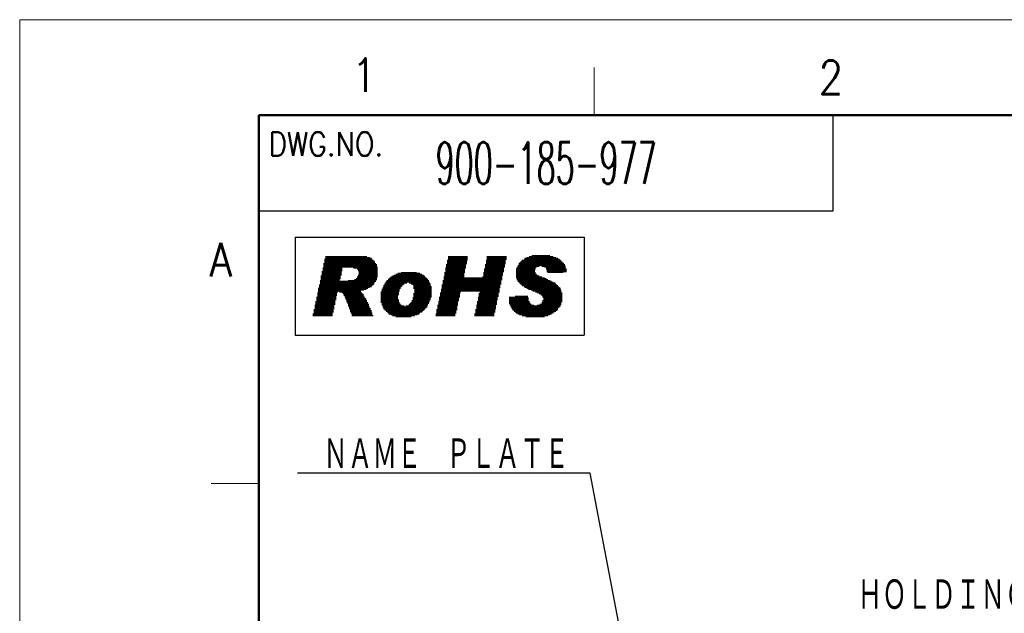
# Model space of a CAD drawing. Header units: millimetres. Extents: x 0 to 1300, y 0 to 891.
# Tile 83 of 141: x 0 to 309, y 705 to 891. Entities that reach past the tile are written whole.
import ezdxf

# ---------------------------------------------------------------- set-up
doc = ezdxf.new("R2010")
doc.units = ezdxf.units.MM
doc.header["$LTSCALE"] = 0.545669
doc.layers.add('NoLayerName_001', color=7, linetype='Continuous')
doc.styles.get("Standard").update_dxf_attribs({"font": 'txt', "bigfont": 'extfont2'})
doc.dimstyles.get("Standard").update_dxf_attribs({"dimtxt": 2.5, "dimasz": 2.5, "dimexe": 1, "dimexo": 1, "dimtad": 1, "dimdec": 3, "dimzin": 0, "dimdsep": 46, "dimtxsty": 'Standard', "dimcen": 2.5, "dimadec": 3, "dimazin": 0, "dimtfac": 0.75, "dimtdec": 3, "dimtmove": 0, "dimatfit": 3, "dimfxl": 1, "dimarcsym": 0})

# ---------------------------------------------------------------- blocks, each defined once
blk = doc.blocks.new('JZB_0003')
at = {"layer": 'NoLayerName_001', "color": 3, "lineweight": 13, "insert": (11.99, 2.18), "char_height": 4.36, "attachment_point": 5}
blk.add_mtext('\\A1;\\W0.5323;900-185-977', dxfattribs=at)

msp = doc.modelspace()

# ---------------------------------------------------------------- linework, layer by layer
at = {"layer": 'NoLayerName_001', "color": 7, "linetype": 'Continuous', "lineweight": 13}
for p, q in [((0, 0), (0, 891)), ((0, 891), (1260, 891))]:
    msp.add_line(p, q, dxfattribs=at)
at = {"layer": 'NoLayerName_001', "color": 2, "linetype": 'Continuous', "lineweight": 13}
for p, q in [((180, 876), (180, 861)), ((60, 745.5), (75, 745.5))]:
    msp.add_line(p, q, dxfattribs=at)
at = {"layer": 'NoLayerName_001', "color": 7, "linetype": 'Continuous', "lineweight": 50}
for p, q in [((75, 30), (75, 861)), ((75, 861), (1230, 861))]:
    msp.add_line(p, q, dxfattribs=at)
at = {"layer": 'NoLayerName_001', "color": 7, "linetype": 'Continuous', "lineweight": 25}
for p, q in [((255, 831), (255, 861)), ((75, 831), (255, 831)), ((86.33317875, 822.7884336), (176.87299119, 822.7884336)), ((86.33317875, 822.7884336), (176.87299119, 822.7884336)), ((86.33317875, 822.7884336), (86.33317875, 792.02861959)), ((176.87299119, 822.7884336), (176.87299119, 792.02861959)), ((95.62438221, 815.98806341), (95.62438221, 797.99871203)), ((95.90114146, 816.81834116), (95.90114146, 797.99871203)), ((96.17790071, 816.81834116), (96.17790071, 797.99871203)), ((96.45465996, 816.81834116), (96.45465996, 797.99871203)), ((96.73141922, 816.81834116), (96.73141922, 797.99871203)), ((97.00817847, 816.81834116), (97.00817847, 797.99871203)), ((97.28493772, 816.81834116), (97.28493772, 797.99871203)), ((97.56169697, 816.81834116), (97.56169697, 797.99871203)), ((97.83845622, 816.81834116), (97.83845622, 797.99871203)), ((98.11521548, 816.81834116), (98.11521548, 799.10574903)), ((98.39197473, 816.81834116), (98.39197473, 800.21278604)), ((98.66873398, 816.81834116), (98.66873398, 801.5965823)), ((98.94549323, 816.81834116), (98.94549323, 802.98037856)), ((99.22225248, 816.81834116), (99.22225248, 804.36417482)), ((99.49901174, 816.81834116), (99.49901174, 805.47121183)), ((99.77577099, 816.81834116), (99.77577099, 805.74797108)), ((100.05253024, 816.81834116), (100.05253024, 805.74797108)), ((100.32928949, 816.81834116), (100.32928949, 809.62260061)), ((100.60604874, 816.81834116), (100.60604874, 810.72963762)), ((100.882808, 816.81834116), (100.882808, 812.11343388)), ((101.15956725, 816.81834116), (101.15956725, 813.22047089)), ((101.4363265, 816.81834116), (101.4363265, 813.22047089)), ((101.71308575, 816.81834116), (101.71308575, 813.22047089)), ((101.989845, 816.81834116), (101.989845, 813.22047089)), ((102.26660426, 816.81834116), (102.26660426, 813.22047089)), ((102.54336351, 816.81834116), (102.54336351, 813.22047089)), ((102.82012276, 816.81834116), (102.82012276, 813.22047089)), ((103.09688201, 816.81834116), (103.09688201, 813.22047089)), ((103.37364126, 816.81834116), (103.37364126, 813.22047089)), ((103.65040052, 816.81834116), (103.65040052, 813.22047089)), ((103.92715977, 816.81834116), (103.92715977, 813.22047089)), ((104.20391902, 816.81834116), (104.20391902, 813.22047089)), ((104.48067827, 816.81834116), (104.48067827, 813.22047089)), ((104.75743752, 816.81834116), (104.75743752, 812.94371163)), ((105.03419678, 816.81834116), (105.03419678, 812.94371163)), ((105.31095603, 816.81834116), (105.31095603, 812.94371163)), ((105.58771528, 816.81834116), (105.58771528, 812.94371163)), ((105.86447453, 816.81834116), (105.86447453, 812.66695238)), ((106.14123378, 816.81834116), (106.14123378, 812.11343388)), ((106.41799304, 816.81834116), (106.41799304, 797.99871203)), ((106.69475229, 816.81834116), (106.69475229, 797.99871203)), ((106.97151154, 816.81834116), (106.97151154, 806.02473033)), ((107.24827079, 816.81834116), (107.24827079, 806.02473033)), ((107.52503004, 816.81834116), (107.52503004, 806.02473033)), ((107.8017893, 816.81834116), (107.8017893, 806.30148959)), ((108.07854855, 816.81834116), (108.07854855, 806.30148959)), ((108.3553078, 816.81834116), (108.3553078, 806.30148959)), ((108.63206705, 816.81834116), (108.63206705, 806.57824884)), ((108.9088263, 816.54158191), (108.9088263, 806.57824884)), ((109.18558556, 816.54158191), (109.18558556, 806.85500809)), ((109.46234481, 816.54158191), (109.46234481, 806.85500809)), ((109.73910406, 816.26482266), (109.73910406, 807.13176734)), ((110.01586331, 816.26482266), (110.01586331, 807.13176734)), ((110.29262256, 815.98806341), (110.29262256, 807.40852659)), ((110.56938182, 815.71130415), (110.56938182, 807.68528585)), ((110.84614107, 815.4345449), (110.84614107, 807.9620451)), ((111.12290032, 815.15778565), (111.12290032, 808.5155636)), ((134.09391824, 815.71130415), (134.09391824, 797.99871203)), ((134.37067749, 816.81834116), (134.37067749, 797.99871203)), ((134.64743674, 816.81834116), (134.64743674, 797.99871203)), ((134.92419599, 816.81834116), (134.92419599, 797.99871203)), ((135.20095524, 816.81834116), (135.20095524, 797.99871203)), ((135.4777145, 816.81834116), (135.4777145, 797.99871203)), ((135.75447375, 816.81834116), (135.75447375, 797.99871203)), ((136.031233, 816.81834116), (136.031233, 797.99871203)), ((136.30799225, 816.81834116), (136.30799225, 797.99871203)), ((136.5847515, 816.81834116), (136.5847515, 798.82898978)), ((136.86151076, 816.81834116), (136.86151076, 799.93602679)), ((137.13827001, 816.81834116), (137.13827001, 801.31982305)), ((137.41502926, 816.81834116), (137.41502926, 802.70361931)), ((137.69178851, 816.81834116), (137.69178851, 803.81065632)), ((137.96854776, 816.81834116), (137.96854776, 805.19445258)), ((138.24530702, 816.81834116), (138.24530702, 805.74797108)), ((138.52206627, 816.81834116), (138.52206627, 805.74797108)), ((138.79882552, 816.81834116), (138.79882552, 805.74797108)), ((139.07558477, 816.81834116), (139.07558477, 805.74797108)), ((139.35234402, 816.81834116), (139.35234402, 811.55991537)), ((139.62910328, 816.81834116), (139.62910328, 812.94371163)), ((139.90586253, 816.81834116), (139.90586253, 814.32750789)), ((140.18262178, 816.81834116), (140.18262178, 815.4345449)), ((146.27132532, 815.71130415), (146.27132532, 797.99871203)), ((146.54808458, 816.81834116), (146.54808458, 797.99871203)), ((146.82484383, 816.81834116), (146.82484383, 797.99871203)), ((147.10160308, 816.81834116), (147.10160308, 797.99871203)), ((147.37836233, 816.81834116), (147.37836233, 797.99871203)), ((147.65512158, 816.81834116), (147.65512158, 797.99871203)), ((147.93188084, 816.81834116), (147.93188084, 797.99871203)), ((148.20864009, 816.81834116), (148.20864009, 797.99871203)), ((148.48539934, 816.81834116), (148.48539934, 797.99871203)), ((148.76215859, 816.81834116), (148.76215859, 799.10574903)), ((149.03891784, 816.81834116), (149.03891784, 800.21278604)), ((149.3156771, 816.81834116), (149.3156771, 801.5965823)), ((149.59243635, 816.81834116), (149.59243635, 802.98037856)), ((149.8691956, 816.81834116), (149.8691956, 804.08741557)), ((150.14595485, 816.81834116), (150.14595485, 805.47121183)), ((150.4227141, 816.81834116), (150.4227141, 806.85500809)), ((150.69947336, 816.81834116), (150.69947336, 807.9620451)), ((150.97623261, 816.81834116), (150.97623261, 809.34584136)), ((151.25299186, 816.81834116), (151.25299186, 810.72963762)), ((151.52975111, 816.81834116), (151.52975111, 811.83667463)), ((151.80651036, 816.81834116), (151.80651036, 813.22047089)), ((152.08326962, 816.81834116), (152.08326962, 814.32750789)), ((152.36002887, 816.81834116), (152.36002887, 815.71130415)), ((156.7881769, 814.8810264), (156.7881769, 808.23880435)), ((157.06493615, 815.15778565), (157.06493615, 807.9620451)), ((157.3416954, 815.4345449), (157.3416954, 807.68528585)), ((157.61845466, 815.71130415), (157.61845466, 807.40852659)), ((157.89521391, 815.71130415), (157.89521391, 807.40852659)), ((158.17197316, 815.98806341), (158.17197316, 807.13176734)), ((158.44873241, 816.26482266), (158.44873241, 806.85500809)), ((158.72549166, 816.26482266), (158.72549166, 806.85500809)), ((159.00225092, 816.54158191), (159.00225092, 806.57824884)), ((159.27901017, 816.54158191), (159.27901017, 806.57824884)), ((159.55576942, 816.54158191), (159.55576942, 806.30148959)), ((159.83252867, 816.81834116), (159.83252867, 806.30148959)), ((160.10928792, 816.81834116), (160.10928792, 806.30148959)), ((160.38604718, 816.81834116), (160.38604718, 806.02473033)), ((160.66280643, 817.09510041), (160.66280643, 806.02473033)), ((160.93956568, 817.09510041), (160.93956568, 805.74797108)), ((161.21632493, 817.09510041), (161.21632493, 805.74797108)), ((161.49308418, 817.09510041), (161.49308418, 812.66695238)), ((161.76984344, 817.09510041), (161.76984344, 813.22047089)), ((162.04660269, 817.09510041), (162.04660269, 813.49723014)), ((162.32336194, 817.09510041), (162.32336194, 813.49723014)), ((162.60012119, 817.09510041), (162.60012119, 813.49723014)), ((162.87688044, 817.09510041), (162.87688044, 813.77398939)), ((163.1536397, 817.09510041), (163.1536397, 813.77398939)), ((163.43039895, 817.09510041), (163.43039895, 813.77398939)), ((163.7071582, 817.09510041), (163.7071582, 813.49723014)), ((163.98391745, 817.09510041), (163.98391745, 813.49723014)), ((164.2606767, 817.09510041), (164.2606767, 813.49723014)), ((164.53743596, 817.09510041), (164.53743596, 813.22047089)), ((164.81419521, 817.09510041), (164.81419521, 813.22047089)), ((165.09095446, 817.09510041), (165.09095446, 812.66695238)), ((165.36771371, 817.09510041), (165.36771371, 811.83667463)), ((165.64447296, 817.09510041), (165.64447296, 811.55991537)), ((165.92123222, 817.09510041), (165.92123222, 811.55991537)), ((166.19799147, 816.81834116), (166.19799147, 811.55991537)), ((166.47475072, 816.81834116), (166.47475072, 811.55991537)), ((166.75150997, 816.81834116), (166.75150997, 811.55991537)), ((167.02826922, 816.81834116), (167.02826922, 811.55991537)), ((167.30502848, 816.54158191), (167.30502848, 811.55991537)), ((167.58178773, 816.54158191), (167.58178773, 811.55991537)), ((167.85854698, 816.54158191), (167.85854698, 811.55991537)), ((168.13530623, 816.26482266), (168.13530623, 811.55991537)), ((168.41206548, 816.26482266), (168.41206548, 811.55991537)), ((168.68882474, 815.98806341), (168.68882474, 811.55991537)), ((168.96558399, 815.98806341), (168.96558399, 811.55991537)), ((169.24234324, 815.71130415), (169.24234324, 811.55991537)), ((169.51910249, 815.4345449), (169.51910249, 811.55991537)), ((169.79586174, 815.15778565), (169.79586174, 811.55991537)), ((170.072621, 814.8810264), (170.072621, 811.55991537)), ((94.79410445, 812.11343388), (94.79410445, 797.99871203)), ((95.0708637, 813.22047089), (95.0708637, 797.99871203)), ((95.34762296, 814.60426715), (95.34762296, 797.99871203)), ((111.39965957, 814.60426715), (111.39965957, 808.79232285)), ((111.67641882, 814.32750789), (111.67641882, 809.34584136)), ((111.95317808, 813.49723014), (111.95317808, 810.17611911)), ((119.70243713, 811.83667463), (119.70243713, 807.40852659)), ((119.97919638, 811.83667463), (119.97919638, 807.68528585)), ((120.25595564, 811.83667463), (120.25595564, 807.9620451)), ((120.53271489, 811.83667463), (120.53271489, 808.23880435)), ((120.80947414, 811.83667463), (120.80947414, 808.23880435)), ((121.08623339, 811.83667463), (121.08623339, 808.23880435)), ((121.36299264, 811.83667463), (121.36299264, 808.5155636)), ((121.6397519, 811.83667463), (121.6397519, 808.5155636)), ((121.91651115, 811.83667463), (121.91651115, 808.5155636)), ((122.1932704, 811.83667463), (122.1932704, 808.23880435)), ((122.47002965, 811.83667463), (122.47002965, 808.23880435)), ((122.7467889, 811.83667463), (122.7467889, 807.9620451)), ((123.02354816, 811.83667463), (123.02354816, 807.9620451)), ((123.30030741, 811.83667463), (123.30030741, 807.68528585)), ((123.57706666, 811.83667463), (123.57706666, 806.57824884)), ((123.85382591, 811.83667463), (123.85382591, 798.27547128)), ((124.13058516, 811.83667463), (124.13058516, 798.27547128)), ((133.26364048, 811.83667463), (133.26364048, 797.99871203)), ((133.54039973, 813.22047089), (133.54039973, 797.99871203)), ((133.81715898, 814.32750789), (133.81715898, 797.99871203)), ((145.44104757, 811.83667463), (145.44104757, 797.99871203)), ((145.71780682, 812.94371163), (145.71780682, 797.99871203)), ((145.99456607, 814.32750789), (145.99456607, 797.99871203)), ((155.68113989, 812.94371163), (155.68113989, 809.89935986)), ((155.95789914, 813.49723014), (155.95789914, 809.34584136)), ((156.2346584, 814.05074864), (156.2346584, 808.79232285)), ((156.51141765, 814.60426715), (156.51141765, 808.5155636)), ((161.49308418, 811.83667463), (161.49308418, 805.74797108)), ((170.34938025, 814.60426715), (170.34938025, 811.83667463)), ((170.6261395, 814.32750789), (170.6261395, 811.83667463)), ((170.90289875, 813.77398939), (170.90289875, 811.83667463)), ((171.179658, 812.94371163), (171.179658, 811.83667463)), ((94.24058595, 809.34584136), (94.24058595, 797.99871203)), ((94.5173452, 810.72963762), (94.5173452, 797.99871203)), ((100.32928949, 809.06908211), (100.32928949, 805.47121183)), ((100.60604874, 809.06908211), (100.60604874, 805.47121183)), ((100.882808, 809.06908211), (100.882808, 805.47121183)), ((101.15956725, 809.06908211), (101.15956725, 805.19445258)), ((101.4363265, 809.06908211), (101.4363265, 804.91769333)), ((101.71308575, 809.06908211), (101.71308575, 804.36417482)), ((101.989845, 809.06908211), (101.989845, 803.81065632)), ((102.26660426, 809.06908211), (102.26660426, 803.25713781)), ((102.54336351, 809.06908211), (102.54336351, 802.42686006)), ((102.82012276, 809.06908211), (102.82012276, 801.87334155)), ((103.09688201, 809.34584136), (103.09688201, 801.0430638)), ((103.37364126, 809.34584136), (103.37364126, 800.21278604)), ((103.65040052, 809.34584136), (103.65040052, 799.38250829)), ((103.92715977, 809.34584136), (103.92715977, 798.82898978)), ((104.20391902, 809.34584136), (104.20391902, 797.99871203)), ((104.48067827, 809.34584136), (104.48067827, 797.99871203)), ((104.75743752, 809.34584136), (104.75743752, 797.99871203)), ((105.03419678, 809.62260061), (105.03419678, 797.99871203)), ((105.31095603, 809.62260061), (105.31095603, 797.99871203)), ((105.58771528, 809.89935986), (105.58771528, 797.99871203)), ((105.86447453, 810.45287837), (105.86447453, 797.99871203)), ((106.14123378, 811.00639687), (106.14123378, 797.99871203)), ((114.7207706, 808.79232285), (114.7207706, 799.65926754)), ((114.99752985, 809.06908211), (114.99752985, 799.38250829)), ((115.2742891, 809.34584136), (115.2742891, 799.10574903)), ((115.55104835, 809.62260061), (115.55104835, 798.82898978)), ((115.8278076, 809.89935986), (115.8278076, 798.55223053)), ((116.10456686, 810.17611911), (116.10456686, 798.55223053)), ((116.38132611, 810.45287837), (116.38132611, 798.27547128)), ((116.65808536, 810.45287837), (116.65808536, 798.27547128)), ((116.93484461, 810.72963762), (116.93484461, 797.99871203)), ((117.21160386, 810.72963762), (117.21160386, 797.99871203)), ((117.48836312, 811.00639687), (117.48836312, 797.99871203)), ((117.76512237, 811.00639687), (117.76512237, 797.99871203)), ((118.04188162, 811.28315612), (118.04188162, 797.72195277)), ((118.31864087, 811.28315612), (118.31864087, 797.72195277)), ((118.59540012, 811.55991537), (118.59540012, 804.64093407)), ((118.87215938, 811.55991537), (118.87215938, 805.74797108)), ((119.14891863, 811.55991537), (119.14891863, 806.57824884)), ((119.42567788, 811.55991537), (119.42567788, 807.13176734)), ((124.40734442, 811.55991537), (124.40734442, 798.27547128)), ((124.68410367, 811.55991537), (124.68410367, 798.55223053)), ((124.96086292, 811.55991537), (124.96086292, 798.55223053)), ((125.23762217, 811.55991537), (125.23762217, 798.82898978)), ((125.51438142, 811.28315612), (125.51438142, 799.10574903)), ((125.79114068, 811.28315612), (125.79114068, 799.10574903)), ((126.06789993, 811.00639687), (126.06789993, 799.38250829)), ((126.34465918, 811.00639687), (126.34465918, 799.65926754)), ((126.62141843, 810.72963762), (126.62141843, 799.93602679)), ((126.89817768, 810.45287837), (126.89817768, 800.21278604)), ((127.17493694, 810.17611911), (127.17493694, 800.48954529)), ((127.45169619, 809.89935986), (127.45169619, 800.76630455)), ((127.72845544, 809.62260061), (127.72845544, 801.31982305)), ((128.00521469, 809.34584136), (128.00521469, 801.87334155)), ((128.28197394, 808.79232285), (128.28197394, 802.42686006)), ((132.71012198, 809.34584136), (132.71012198, 797.99871203)), ((132.98688123, 810.45287837), (132.98688123, 797.99871203)), ((139.35234402, 810.17611911), (139.35234402, 805.74797108)), ((139.62910328, 810.17611911), (139.62910328, 805.74797108)), ((139.90586253, 810.17611911), (139.90586253, 805.74797108)), ((140.18262178, 810.17611911), (140.18262178, 805.74797108)), ((140.45938103, 810.17611911), (140.45938103, 805.74797108)), ((140.73614028, 810.17611911), (140.73614028, 805.74797108)), ((141.01289954, 810.17611911), (141.01289954, 805.74797108)), ((141.28965879, 810.17611911), (141.28965879, 805.74797108)), ((141.56641804, 810.17611911), (141.56641804, 805.74797108)), ((141.84317729, 810.17611911), (141.84317729, 805.74797108)), ((142.11993654, 810.17611911), (142.11993654, 805.74797108)), ((142.3966958, 810.17611911), (142.3966958, 805.74797108)), ((142.67345505, 810.17611911), (142.67345505, 805.74797108)), ((142.9502143, 810.17611911), (142.9502143, 805.74797108)), ((143.22697355, 810.17611911), (143.22697355, 805.74797108)), ((143.5037328, 810.17611911), (143.5037328, 805.74797108)), ((143.78049206, 810.17611911), (143.78049206, 805.74797108)), ((144.05725131, 810.17611911), (144.05725131, 805.74797108)), ((144.33401056, 810.17611911), (144.33401056, 797.99871203)), ((144.61076981, 810.17611911), (144.61076981, 797.99871203)), ((144.88752906, 810.17611911), (144.88752906, 797.99871203)), ((145.16428832, 810.45287837), (145.16428832, 797.99871203)), ((161.76984344, 811.28315612), (161.76984344, 805.47121183)), ((162.04660269, 811.00639687), (162.04660269, 805.47121183)), ((162.32336194, 810.72963762), (162.32336194, 805.19445258)), ((162.60012119, 810.72963762), (162.60012119, 805.19445258)), ((162.87688044, 810.45287837), (162.87688044, 804.91769333)), ((163.1536397, 810.45287837), (163.1536397, 804.91769333)), ((163.43039895, 810.45287837), (163.43039895, 804.64093407)), ((163.7071582, 810.17611911), (163.7071582, 804.36417482)), ((163.98391745, 810.17611911), (163.98391745, 803.81065632)), ((164.2606767, 810.17611911), (164.2606767, 797.72195277)), ((164.53743596, 809.89935986), (164.53743596, 797.99871203)), ((164.81419521, 809.89935986), (164.81419521, 797.99871203)), ((165.09095446, 809.62260061), (165.09095446, 797.99871203)), ((165.36771371, 809.62260061), (165.36771371, 797.99871203)), ((165.64447296, 809.34584136), (165.64447296, 798.27547128)), ((165.92123222, 809.34584136), (165.92123222, 798.27547128)), ((166.19799147, 809.06908211), (166.19799147, 798.55223053)), ((166.47475072, 809.06908211), (166.47475072, 798.55223053)), ((166.75150997, 808.79232285), (166.75150997, 798.82898978)), ((167.02826922, 808.79232285), (167.02826922, 798.82898978)), ((167.30502848, 808.5155636), (167.30502848, 799.10574903)), ((167.58178773, 808.5155636), (167.58178773, 799.38250829)), ((93.41030819, 805.47121183), (93.41030819, 797.99871203)), ((93.68706744, 806.85500809), (93.68706744, 797.99871203)), ((93.9638267, 807.9620451), (93.9638267, 797.99871203)), ((106.97151154, 805.47121183), (106.97151154, 797.99871203)), ((113.33697434, 805.74797108), (113.33697434, 802.15010081)), ((113.61373359, 806.57824884), (113.61373359, 801.31982305)), ((113.89049284, 807.13176734), (113.89049284, 800.76630455)), ((114.16725209, 807.68528585), (114.16725209, 800.21278604)), ((114.44401134, 808.23880435), (114.44401134, 799.93602679)), ((128.5587332, 808.23880435), (128.5587332, 802.98037856)), ((128.83549245, 807.40852659), (128.83549245, 803.81065632)), ((131.87984422, 805.47121183), (131.87984422, 797.99871203)), ((132.15660347, 806.57824884), (132.15660347, 797.99871203)), ((132.43336272, 807.9620451), (132.43336272, 797.99871203)), ((167.85854698, 808.23880435), (167.85854698, 799.38250829)), ((168.13530623, 807.9620451), (168.13530623, 799.65926754)), ((168.41206548, 807.68528585), (168.41206548, 799.93602679)), ((168.68882474, 807.40852659), (168.68882474, 800.48954529)), ((168.96558399, 807.13176734), (168.96558399, 800.76630455)), ((169.24234324, 806.85500809), (169.24234324, 801.0430638)), ((169.51910249, 806.30148959), (169.51910249, 801.5965823)), ((169.79586174, 805.47121183), (169.79586174, 802.42686006)), ((92.85678969, 802.70361931), (92.85678969, 797.99871203)), ((93.13354894, 804.08741557), (93.13354894, 797.99871203)), ((107.24827079, 805.19445258), (107.24827079, 797.99871203)), ((107.52503004, 804.91769333), (107.52503004, 797.99871203)), ((107.8017893, 804.36417482), (107.8017893, 797.99871203)), ((108.07854855, 803.81065632), (108.07854855, 797.99871203)), ((108.3553078, 803.53389707), (108.3553078, 797.99871203)), ((108.63206705, 802.98037856), (108.63206705, 797.99871203)), ((108.9088263, 802.42686006), (108.9088263, 797.99871203)), ((118.59540012, 803.25713781), (118.59540012, 797.72195277)), ((118.87215938, 802.42686006), (118.87215938, 797.72195277)), ((122.7467889, 802.42686006), (122.7467889, 797.99871203)), ((123.02354816, 802.98037856), (123.02354816, 797.99871203)), ((123.30030741, 803.81065632), (123.30030741, 797.99871203)), ((123.57706666, 805.19445258), (123.57706666, 797.99871203)), ((131.32632572, 802.70361931), (131.32632572, 797.99871203)), ((131.60308497, 804.08741557), (131.60308497, 797.99871203)), ((143.5037328, 802.70361931), (143.5037328, 797.99871203)), ((143.78049206, 804.08741557), (143.78049206, 797.99871203)), ((144.05725131, 805.19445258), (144.05725131, 797.99871203)), ((153.46706588, 804.08741557), (153.46706588, 801.87334155)), ((153.74382513, 804.08741557), (153.74382513, 801.31982305)), ((154.02058438, 804.08741557), (154.02058438, 800.76630455)), ((154.29734363, 804.08741557), (154.29734363, 800.21278604)), ((154.57410288, 804.08741557), (154.57410288, 799.93602679)), ((154.85086214, 804.08741557), (154.85086214, 799.65926754)), ((155.12762139, 804.08741557), (155.12762139, 799.38250829)), ((155.40438064, 804.36417482), (155.40438064, 799.10574903)), ((155.68113989, 804.36417482), (155.68113989, 798.82898978)), ((155.95789914, 804.36417482), (155.95789914, 798.82898978)), ((156.2346584, 804.36417482), (156.2346584, 798.55223053)), ((156.51141765, 804.36417482), (156.51141765, 798.55223053)), ((156.7881769, 804.36417482), (156.7881769, 798.27547128)), ((157.06493615, 804.36417482), (157.06493615, 798.27547128)), ((157.3416954, 804.36417482), (157.3416954, 798.27547128)), ((157.61845466, 804.36417482), (157.61845466, 797.99871203)), ((157.89521391, 804.36417482), (157.89521391, 797.99871203)), ((158.17197316, 804.36417482), (158.17197316, 797.99871203)), ((158.44873241, 804.36417482), (158.44873241, 797.99871203)), ((158.72549166, 804.36417482), (158.72549166, 797.72195277)), ((159.00225092, 804.36417482), (159.00225092, 797.72195277)), ((159.27901017, 803.81065632), (159.27901017, 797.72195277)), ((159.55576942, 802.70361931), (159.55576942, 797.72195277)), ((163.7071582, 802.42686006), (163.7071582, 797.72195277)), ((163.98391745, 802.98037856), (163.98391745, 797.72195277)), ((92.30327118, 800.21278604), (92.30327118, 797.99871203)), ((92.58003044, 801.5965823), (92.58003044, 797.99871203)), ((109.18558556, 801.87334155), (109.18558556, 797.99871203)), ((109.46234481, 801.0430638), (109.46234481, 797.99871203)), ((109.73910406, 800.48954529), (109.73910406, 797.99871203)), ((110.01586331, 799.93602679), (110.01586331, 797.99871203)), ((119.14891863, 801.87334155), (119.14891863, 797.72195277)), ((119.42567788, 801.5965823), (119.42567788, 797.72195277)), ((119.70243713, 801.31982305), (119.70243713, 797.72195277)), ((119.97919638, 801.31982305), (119.97919638, 797.72195277)), ((120.25595564, 801.31982305), (120.25595564, 797.72195277)), ((120.53271489, 801.0430638), (120.53271489, 797.72195277)), ((120.80947414, 801.0430638), (120.80947414, 797.72195277)), ((121.08623339, 801.31982305), (121.08623339, 797.72195277)), ((121.36299264, 801.31982305), (121.36299264, 797.72195277)), ((121.6397519, 801.31982305), (121.6397519, 797.72195277)), ((121.91651115, 801.5965823), (121.91651115, 797.72195277)), ((122.1932704, 801.87334155), (122.1932704, 797.72195277)), ((122.47002965, 802.15010081), (122.47002965, 797.72195277)), ((130.77280721, 800.21278604), (130.77280721, 797.99871203)), ((131.04956646, 801.5965823), (131.04956646, 797.99871203)), ((142.9502143, 800.21278604), (142.9502143, 797.99871203)), ((143.22697355, 801.5965823), (143.22697355, 797.99871203)), ((159.83252867, 802.15010081), (159.83252867, 797.72195277)), ((160.10928792, 801.87334155), (160.10928792, 797.72195277)), ((160.38604718, 801.5965823), (160.38604718, 797.72195277)), ((160.66280643, 801.5965823), (160.66280643, 797.72195277)), ((160.93956568, 801.5965823), (160.93956568, 797.72195277)), ((161.21632493, 801.31982305), (161.21632493, 797.72195277)), ((161.49308418, 801.31982305), (161.49308418, 797.72195277)), ((161.76984344, 801.31982305), (161.76984344, 797.72195277)), ((162.04660269, 801.31982305), (162.04660269, 797.72195277)), ((162.32336194, 801.5965823), (162.32336194, 797.72195277)), ((162.60012119, 801.5965823), (162.60012119, 797.72195277)), ((162.87688044, 801.5965823), (162.87688044, 797.72195277)), ((163.1536397, 801.87334155), (163.1536397, 797.72195277)), ((163.43039895, 801.87334155), (163.43039895, 797.72195277)), ((92.02651193, 798.82898978), (92.02651193, 797.99871203)), ((110.29262256, 799.10574903), (110.29262256, 797.99871203)), ((110.56938182, 798.27547128), (110.56938182, 797.99871203)), ((130.49604796, 798.82898978), (130.49604796, 797.99871203)), ((142.67345505, 798.82898978), (142.67345505, 797.99871203)), ((86.33317875, 792.02861959), (176.87299119, 792.02861959))]:
    msp.add_line(p, q, dxfattribs=at)

# ---------------------------------------------------------------- block references
at = {"layer": 'NoLayerName_001', "xscale": 3, "yscale": 3, "zscale": 3}
msp.add_blockref('JZB_0003', (129.02999496, 839.46002197), dxfattribs=at)

# ---------------------------------------------------------------- texts
at = {"layer": 'NoLayerName_001', "color": 2, "lineweight": 13, "attachment_point": 7}
for s, insert, char_height in [('\\A1;\\W0.8600;1', (104.096121, 868.352208), 10.5), ('\\A1;\\W0.8600;2', (250.357422, 867.678192), 10.5), ('\\A1;\\W0.8600;DWG.NO.', (78, 848.25), 7.5), ('\\A1;\\W0.8600;A', (59.567337, 810.493005), 10.5)]:
    msp.add_mtext(s, dxfattribs=dict(at, insert=insert, char_height=char_height))
at = {"layer": 'NoLayerName_001', "color": 3, "linetype": 'Continuous', "lineweight": 13, "char_height": 10.5, "attachment_point": 9, "line_spacing_factor": 0.6}
for s, insert in [('\\A1;\\W0.6667;ＮＡＭＥ\u3000ＰＬＡＴＥ', (172.15774441, 749.40174507)), ('\\A1;\\W0.6667;ＮＡＭＥ\u3000ＰＬＡＴＥ', (396.859866, 728.68691252)), ('\\A1;\\W0.6667;ＨＯＬＤＩＮＧ\u3000ＢＲＡＫＥ', (362.70793601, 705.20312152))]:
    msp.add_mtext(s, dxfattribs=dict(at, insert=insert))

# ---------------------------------------------------------------- leaders
at = {"layer": 'NoLayerName_001', "color": 3, "linetype": 'Continuous', "lineweight": 13, "annotation_type": 0, "has_hookline": 1, "hookline_direction": 1, "text_width": 85.0962546}
msp.add_leader([(201.82208062, 627.5), (178.78274441, 748.77674507), (172.78274441, 748.77674507)], dimstyle='Standard', override={"dimtxt": 10.5, "dimasz": 6, "dimldrblk": 'OPEN30'}, dxfattribs=at)

doc.saveas('drawing.dxf')
